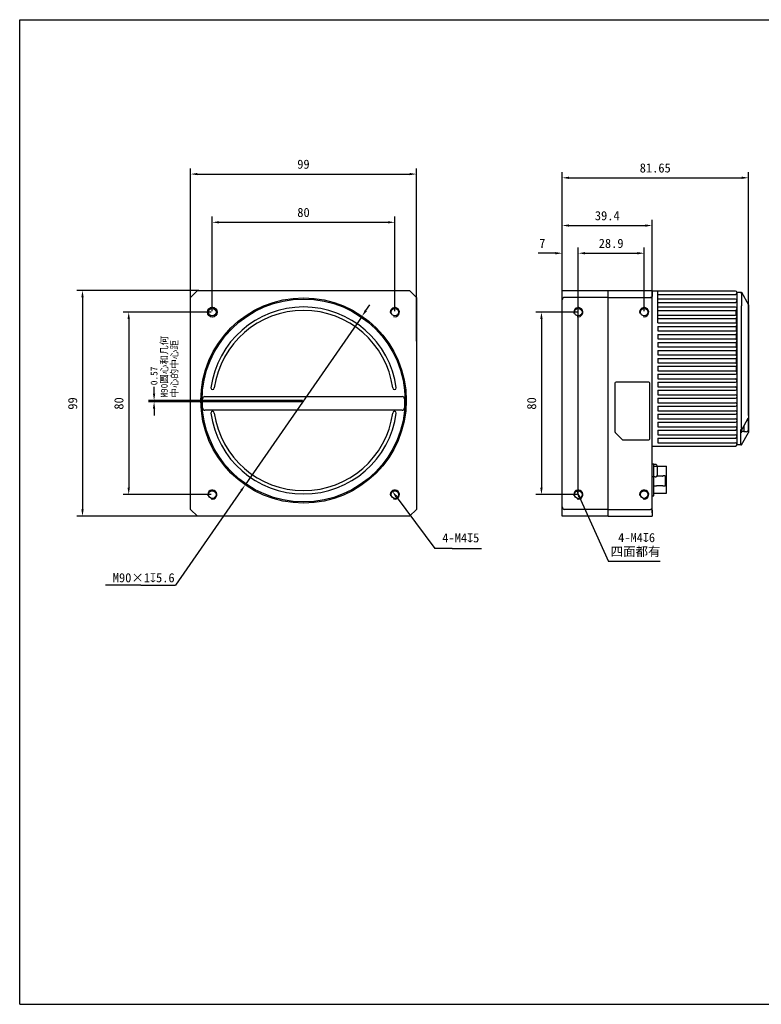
# Model space of a CAD drawing. Header units: millimetres. Extents: x 767 to 1326, y 2 to 434.
# Tile 1 of 2: x 767 to 1092, y 2 to 434. Entities that reach past the tile are written whole.
import ezdxf

# ---------------------------------------------------------------- set-up
doc = ezdxf.new("R2010")
doc.units = ezdxf.units.MM
doc.header["$LTSCALE"] = 32.67
doc.header["$PDMODE"] = 3
doc.header["$PDSIZE"] = 8
doc.layers.get('0').update_dxf_attribs({"linetype": 'CONTINUOUS'})
doc.layers.get('Defpoints').update_dxf_attribs({"linetype": 'CONTINUOUS'})
for name, color, linetype in [('00_COMPONENTS', 7, 'CONTINUOUS'), ('51__DRAFT_DIMS', 7, 'CONTINUOUS'), ('HR10A-10R-12PBCONTINUOUS_LINE', 7, 'CONTINUOUS')]:
    doc.layers.add(name, color=color, linetype=linetype)
doc.styles.get("Standard").update_dxf_attribs({"font": 'simfang.ttf'})
doc.dimstyles.new('DIMSTYLE_6', dxfattribs={"dimtxt": 4, "dimasz": 3, "dimexe": 2.5, "dimexo": 0.5, "dimgap": 1, "dimtad": 1, "dimdsep": 46, "dimtxsty": 'STANDARD', "dimblk": '_FILLED', "dimblk1": '_FILLED', "dimblk2": '_FILLED', "dimcen": 0.09, "dimclrt": 3, "dimazin": 2, "dimtp": 0.5, "dimtm": 0.5, "dimtfac": 1, "dimtofl": 0, "dimtmove": 0, "dimatfit": 3, "dimldrblk": '_FILLED', "dimfxl": 1, "dimtolj": 1, "dimarcsym": 0})
doc.dimstyles.get("Standard").update_dxf_attribs({"dimtxt": 3, "dimasz": 3, "dimexe": 2.5, "dimexo": 0.5, "dimtad": 1, "dimdsep": 46, "dimtxsty": 'STANDARD', "dimblk": '_FILLED', "dimblk1": '_FILLED', "dimblk2": '_FILLED', "dimcen": 0.09, "dimclrt": 3, "dimazin": 2, "dimtol": 1, "dimtp": 0.01, "dimtm": 0.01, "dimtfac": 1, "dimtofl": 0, "dimtmove": 0, "dimatfit": 3, "dimldrblk": '_FILLED', "dimfxl": 1, "dimtolj": 1, "dimarcsym": 0})

# ---------------------------------------------------------------- blocks, each defined once
blk = doc.blocks.new('_FILLED')
at = {"color": 0, "linetype": 'ByBlock'}
blk.add_solid([(0, 0), (-1, 0.17), (-1, -0.17)], dxfattribs=at)
blk = doc.blocks.new('*D22')
at = {"layer": '51__DRAFT_DIMS', "color": 0, "lineweight": -2}
for p, q in [((841.78, 296.2), (841.78, 368.51)), ((940.78, 292.7), (940.78, 368.51)), ((844.78, 366.01), (937.78, 366.01))]:
    blk.add_line(p, q, dxfattribs=at)
at = {"layer": 'Defpoints', "color": 0}
for p in [(940.78, 366.01), (841.78, 295.7), (940.78, 292.2)]:
    blk.add_point(p, dxfattribs=at)
at = {"layer": '51__DRAFT_DIMS', "color": 0, "linetype": 'ByBlock', "lineweight": -2, "xscale": 3, "yscale": 3, "zscale": 3, "rotation": 180}
blk.add_blockref('_FILLED', (841.78, 366.01), dxfattribs=at)
at = {"layer": '51__DRAFT_DIMS', "color": 0, "linetype": 'ByBlock', "lineweight": -2, "xscale": 3, "yscale": 3, "zscale": 3}
blk.add_blockref('_FILLED', (940.78, 366.01), dxfattribs=at)
at = {"layer": '51__DRAFT_DIMS', "insert": (891.22, 372.34), "char_height": 4, "attachment_point": 2, "line_spacing_factor": 0.9}
blk.add_mtext('\\A1;99', dxfattribs=at)
blk = doc.blocks.new('*D23')
at = {"layer": '51__DRAFT_DIMS', "color": 0, "lineweight": -2}
for p, q in [((845.41, 314.95), (791.87, 314.95)), ((794.37, 311.95), (794.37, 218.95)), ((845.41, 215.95), (791.87, 215.95))]:
    blk.add_line(p, q, dxfattribs=at)
at = {"layer": 'Defpoints', "color": 0}
for p in [(845.91, 314.95), (794.37, 215.95), (845.91, 215.95)]:
    blk.add_point(p, dxfattribs=at)
at = {"layer": '51__DRAFT_DIMS', "color": 0, "linetype": 'ByBlock', "lineweight": -2, "xscale": 3, "yscale": 3, "zscale": 3}
for p, rotation in [((794.37, 314.95), 90), ((794.37, 215.95), 270)]:
    blk.add_blockref('_FILLED', p, dxfattribs=dict(at, rotation=rotation))
at = {"layer": '51__DRAFT_DIMS', "insert": (788.04, 265.4), "char_height": 4, "attachment_point": 2, "rotation": 90, "line_spacing_factor": 0.9}
blk.add_mtext('\\A1;99', dxfattribs=at)
blk = doc.blocks.new('*D24')
at = {"layer": '51__DRAFT_DIMS', "color": 0, "lineweight": -2}
for p, q in [((851.28, 305.95), (851.28, 347.36)), ((931.28, 305.95), (931.28, 347.36)), ((854.28, 344.86), (928.28, 344.86))]:
    blk.add_line(p, q, dxfattribs=at)
at = {"layer": 'Defpoints', "color": 0}
for p in [(931.28, 344.86), (851.28, 305.45), (931.28, 305.45)]:
    blk.add_point(p, dxfattribs=at)
at = {"layer": '51__DRAFT_DIMS', "color": 0, "linetype": 'ByBlock', "lineweight": -2, "xscale": 3, "yscale": 3, "zscale": 3, "rotation": 180}
blk.add_blockref('_FILLED', (851.28, 344.86), dxfattribs=at)
at = {"layer": '51__DRAFT_DIMS', "color": 0, "linetype": 'ByBlock', "lineweight": -2, "xscale": 3, "yscale": 3, "zscale": 3}
blk.add_blockref('_FILLED', (931.28, 344.86), dxfattribs=at)
at = {"layer": '51__DRAFT_DIMS', "insert": (891.24, 351.19), "char_height": 4, "attachment_point": 2, "line_spacing_factor": 0.9}
blk.add_mtext('\\A1;80', dxfattribs=at)
blk = doc.blocks.new('*D25')
at = {"layer": '51__DRAFT_DIMS', "color": 0, "lineweight": -2}
for p, q in [((850.78, 305.45), (812.14, 305.45)), ((814.64, 302.45), (814.64, 228.45)), ((850.78, 225.45), (812.14, 225.45))]:
    blk.add_line(p, q, dxfattribs=at)
at = {"layer": 'Defpoints', "color": 0}
for p in [(851.28, 305.45), (814.64, 225.45), (851.28, 225.45)]:
    blk.add_point(p, dxfattribs=at)
at = {"layer": '51__DRAFT_DIMS', "color": 0, "linetype": 'ByBlock', "lineweight": -2, "xscale": 3, "yscale": 3, "zscale": 3}
for p, rotation in [((814.64, 305.45), 90), ((814.64, 225.45), 270)]:
    blk.add_blockref('_FILLED', p, dxfattribs=dict(at, rotation=rotation))
at = {"layer": '51__DRAFT_DIMS', "insert": (808.31, 265.41), "char_height": 4, "attachment_point": 2, "rotation": 90, "line_spacing_factor": 0.9}
blk.add_mtext('\\A1;80', dxfattribs=at)
blk = doc.blocks.new('*D43')
at = {"layer": '51__DRAFT_DIMS', "color": 0, "lineweight": -2}
for p, q in [((918.6, 306.18), (920.31, 308.65)), ((916.9, 303.72), (865.66, 229.72)), ((863.95, 227.26), (835.18, 185.7)), ((819.95, 185.7), (835.18, 185.7))]:
    blk.add_line(p, q, dxfattribs=at)
at = {"layer": 'Defpoints', "color": 0}
for p in [(916.9, 303.72), (865.66, 229.72)]:
    blk.add_point(p, dxfattribs=at)
at = {"layer": '51__DRAFT_DIMS', "color": 0, "linetype": 'ByBlock', "lineweight": -2, "xscale": 3, "yscale": 3, "zscale": 3}
for p, rotation in [((916.9, 303.72), 235.3006924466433), ((865.66, 229.72), 55.30069244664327)]:
    blk.add_blockref('_FILLED', p, dxfattribs=dict(at, rotation=rotation))
at = {"layer": '51__DRAFT_DIMS', "insert": (819.95, 188.03), "char_height": 4, "attachment_point": 3, "line_spacing_factor": 0.9}
blk.add_mtext('\\A1;{}{{\\H0.7x;}{}}', dxfattribs=at)
blk = doc.blocks.new('*D27')
at = {"layer": '51__DRAFT_DIMS', "color": 0, "lineweight": -2}
for p, q in [((1011.19, 305.45), (993.06, 305.45)), ((995.56, 302.45), (995.56, 228.45)), ((1011.19, 225.45), (993.06, 225.45))]:
    blk.add_line(p, q, dxfattribs=at)
at = {"layer": 'Defpoints', "color": 0}
for p in [(1011.69, 305.45), (995.56, 225.45), (1011.69, 225.45)]:
    blk.add_point(p, dxfattribs=at)
at = {"layer": '51__DRAFT_DIMS', "color": 0, "linetype": 'ByBlock', "lineweight": -2, "xscale": 3, "yscale": 3, "zscale": 3}
for p, rotation in [((995.56, 305.45), 90), ((995.56, 225.45), 270)]:
    blk.add_blockref('_FILLED', p, dxfattribs=dict(at, rotation=rotation))
at = {"layer": '51__DRAFT_DIMS', "insert": (989.23, 265.41), "char_height": 4, "attachment_point": 2, "rotation": 90, "line_spacing_factor": 0.9}
blk.add_mtext('\\A1;80', dxfattribs=at)
blk = doc.blocks.new('*D28')
at = {"layer": '51__DRAFT_DIMS', "color": 0, "lineweight": -2}
for p, q in [((1004.69, 311.32), (1004.69, 333.8)), ((1011.69, 225.95), (1011.69, 333.8)), ((1001.69, 331.3), (994.06, 331.3)), ((1014.69, 331.3), (1017.69, 331.3))]:
    blk.add_line(p, q, dxfattribs=at)
at = {"layer": 'Defpoints', "color": 0}
for p in [(1011.69, 331.3), (1004.69, 310.82), (1011.69, 225.45)]:
    blk.add_point(p, dxfattribs=at)
at = {"layer": '51__DRAFT_DIMS', "color": 0, "linetype": 'ByBlock', "lineweight": -2, "xscale": 3, "yscale": 3, "zscale": 3}
blk.add_blockref('_FILLED', (1004.69, 331.3), dxfattribs=at)
at = {"layer": '51__DRAFT_DIMS', "color": 0, "linetype": 'ByBlock', "lineweight": -2, "xscale": 3, "yscale": 3, "zscale": 3, "rotation": 180}
blk.add_blockref('_FILLED', (1011.69, 331.3), dxfattribs=at)
at = {"layer": '51__DRAFT_DIMS', "insert": (997.28, 337.63), "char_height": 4, "attachment_point": 3, "line_spacing_factor": 0.9}
blk.add_mtext('\\A1;7', dxfattribs=at)
blk = doc.blocks.new('*D38')
at = {"layer": '51__DRAFT_DIMS', "color": 0, "lineweight": -2}
for p in [(931.87, 224.65), (956.49, 201.76)]:
    blk.add_line(p, (948.75, 201.76), dxfattribs=at)
at = {"layer": 'Defpoints', "color": 0}
for p in [(930.09, 227.06), (932.47, 223.84)]:
    blk.add_point(p, dxfattribs=at)
at = {"layer": '51__DRAFT_DIMS', "color": 0, "linetype": 'ByBlock', "lineweight": -2, "xscale": 3, "yscale": 3, "zscale": 3, "rotation": 126.406474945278}
blk.add_blockref('_FILLED', (930.09, 227.06), dxfattribs=at)
at = {"layer": '51__DRAFT_DIMS', "insert": (956.49, 204.09), "char_height": 4, "attachment_point": 1, "line_spacing_factor": 0.9}
blk.add_mtext('\\A1;{}{{\\H0.7x;}{}}', dxfattribs=at)
blk = doc.blocks.new('*D30')
at = {"layer": '51__DRAFT_DIMS', "color": 0, "lineweight": -2}
for p, q in [((1011.69, 305.95), (1011.69, 333.8)), ((1040.59, 305.95), (1040.59, 333.8)), ((1014.69, 331.3), (1037.59, 331.3))]:
    blk.add_line(p, q, dxfattribs=at)
at = {"layer": 'Defpoints', "color": 0}
for p in [(1040.59, 331.3), (1011.69, 305.45), (1040.59, 305.45)]:
    blk.add_point(p, dxfattribs=at)
at = {"layer": '51__DRAFT_DIMS', "color": 0, "linetype": 'ByBlock', "lineweight": -2, "xscale": 3, "yscale": 3, "zscale": 3, "rotation": 180}
blk.add_blockref('_FILLED', (1011.69, 331.3), dxfattribs=at)
at = {"layer": '51__DRAFT_DIMS', "color": 0, "linetype": 'ByBlock', "lineweight": -2, "xscale": 3, "yscale": 3, "zscale": 3}
blk.add_blockref('_FILLED', (1040.59, 331.3), dxfattribs=at)
at = {"layer": '51__DRAFT_DIMS', "insert": (1026.1, 337.63), "char_height": 4, "attachment_point": 2, "line_spacing_factor": 0.9}
blk.add_mtext('\\A1;28.9', dxfattribs=at)
blk = doc.blocks.new('*D31')
at = {"layer": '51__DRAFT_DIMS', "color": 0, "lineweight": -2}
for p, q in [((1004.69, 311.32), (1004.69, 345.94)), ((1044.09, 311.32), (1044.09, 345.94)), ((1007.69, 343.44), (1041.09, 343.44))]:
    blk.add_line(p, q, dxfattribs=at)
at = {"layer": 'Defpoints', "color": 0}
for p in [(1044.09, 343.44), (1004.69, 310.82), (1044.09, 310.82)]:
    blk.add_point(p, dxfattribs=at)
at = {"layer": '51__DRAFT_DIMS', "color": 0, "linetype": 'ByBlock', "lineweight": -2, "xscale": 3, "yscale": 3, "zscale": 3, "rotation": 180}
blk.add_blockref('_FILLED', (1004.69, 343.44), dxfattribs=at)
at = {"layer": '51__DRAFT_DIMS', "color": 0, "linetype": 'ByBlock', "lineweight": -2, "xscale": 3, "yscale": 3, "zscale": 3}
blk.add_blockref('_FILLED', (1044.09, 343.44), dxfattribs=at)
at = {"layer": '51__DRAFT_DIMS', "insert": (1024.41, 349.77), "char_height": 4, "attachment_point": 2, "line_spacing_factor": 0.9}
blk.add_mtext('\\A1;39.4', dxfattribs=at)
blk = doc.blocks.new('*D32')
at = {"layer": '51__DRAFT_DIMS', "color": 0, "lineweight": -2}
for p, q in [((1004.69, 311.32), (1004.69, 366.88)), ((1007.69, 364.38), (1083.34, 364.38)), ((1086.34, 260.15), (1086.34, 366.88))]:
    blk.add_line(p, q, dxfattribs=at)
at = {"layer": 'Defpoints', "color": 0}
for p in [(1086.34, 364.38), (1004.69, 310.82), (1086.34, 259.65)]:
    blk.add_point(p, dxfattribs=at)
at = {"layer": '51__DRAFT_DIMS', "color": 0, "linetype": 'ByBlock', "lineweight": -2, "xscale": 3, "yscale": 3, "zscale": 3, "rotation": 180}
blk.add_blockref('_FILLED', (1004.69, 364.38), dxfattribs=at)
at = {"layer": '51__DRAFT_DIMS', "color": 0, "linetype": 'ByBlock', "lineweight": -2, "xscale": 3, "yscale": 3, "zscale": 3}
blk.add_blockref('_FILLED', (1086.34, 364.38), dxfattribs=at)
at = {"layer": '51__DRAFT_DIMS', "insert": (1045.44, 370.71), "char_height": 4, "attachment_point": 2, "line_spacing_factor": 0.9}
blk.add_mtext('\\A1;81.65', dxfattribs=at)
blk = doc.blocks.new('*D36')
at = {"layer": '51__DRAFT_DIMS', "color": 0, "lineweight": -2}
for p in [(1012.1, 224.54), (1047.64, 196.13)]:
    blk.add_line(p, (1024.9, 196.13), dxfattribs=at)
at = {"layer": 'Defpoints', "color": 0}
for p in [(1010.87, 227.28), (1012.51, 223.63)]:
    blk.add_point(p, dxfattribs=at)
at = {"layer": '51__DRAFT_DIMS', "color": 0, "linetype": 'ByBlock', "lineweight": -2, "xscale": 3, "yscale": 3, "zscale": 3, "rotation": 114.2529404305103}
blk.add_blockref('_FILLED', (1010.87, 227.28), dxfattribs=at)
at = {"layer": '51__DRAFT_DIMS', "insert": (1025.9, 202.47), "char_height": 4, "attachment_point": 1, "line_spacing_factor": 0.9}
blk.add_mtext('\\A1;{}{{\\H0.7x;}{}四面都有}', dxfattribs=at)
blk = doc.blocks.new('*D46')
at = {"color": 0, "lineweight": -2}
for p, q in [((825.75, 269.72), (825.75, 272.72)), ((890.78, 266.72), (823.25, 266.72)), ((890.78, 266.15), (823.25, 266.15)), ((825.75, 263.15), (825.75, 260.15))]:
    blk.add_line(p, q, dxfattribs=at)
at = {"layer": 'Defpoints', "color": 0}
for p in [(825.75, 266.72), (891.28, 266.72), (891.28, 266.15)]:
    blk.add_point(p, dxfattribs=at)
at = {"color": 0, "linetype": 'ByBlock', "lineweight": -2, "xscale": 3, "yscale": 3, "zscale": 3}
for p, rotation in [((825.75, 266.72), 270), ((825.75, 266.15), 90)]:
    blk.add_blockref('_FILLED', p, dxfattribs=dict(at, rotation=rotation))
at = {"color": 0, "insert": (825.75, 277.5), "char_height": 3, "attachment_point": 5, "rotation": 90}
blk.add_mtext('\\A1;0.57{}{{\\H0.7x;}{}}', dxfattribs=at)

msp = doc.modelspace()

# ---------------------------------------------------------------- linework, layer by layer
at = {"color": 7}
for p, q in [((766.847, 1.914), (766.847, 433.714)), ((766.847, 433.714), (1325.647, 433.714)), ((766.847, 1.914), (1325.647, 1.914))]:
    msp.add_line(p, q, dxfattribs=at)
msp.add_line((891.28, 266.152), (891.28, 266.722))
at = {"color": 8}
for p, q in [((956.486, 201.755), (969.22, 201.755)), ((819.949, 185.698), (804.41, 185.698))]:
    msp.add_line(p, q, dxfattribs=at)
at = {"layer": '00_COMPONENTS', "lineweight": 30}
for p, q in [((844.78, 314.952), (841.78, 311.952)), ((841.78, 218.952), (841.78, 311.952)), ((844.78, 314.952), (937.78, 314.952)), ((940.78, 311.952), (937.78, 314.952)), ((940.78, 311.952), (940.78, 218.952)), ((1004.693, 215.952), (1004.693, 314.952)), ((1004.693, 314.952), (1024.693, 314.952)), ((1024.693, 311.952), (1005.493, 311.952)), ((1024.693, 314.952), (1024.693, 215.952)), ((1024.793, 314.052), (1024.693, 314.052)), ((1024.793, 313.612), (1024.693, 313.612)), ((1024.793, 311.594), (1024.693, 311.594)), ((1024.793, 215.952), (1024.793, 314.952)), ((1024.793, 314.952), (1044.093, 314.952)), ((1024.793, 311.952), (1043.293, 311.952)), ((1044.093, 314.952), (1044.093, 313.511)), ((1080.593, 314.702), (1044.093, 314.702)), ((1044.093, 217.396), (1044.093, 313.507)), ((1046.593, 300.702), (1046.593, 314.702)), ((1046.593, 313.202), (1080.593, 313.202)), ((1080.593, 311.202), (1046.593, 311.202)), ((1081.343, 314.202), (1083.287, 314.202)), ((1081.343, 247.202), (1081.343, 313.762)), ((1083.287, 314.202), (1086.343, 308.702)), ((1083.304, 313.546), (1083.304, 308.157)), ((1024.793, 310.533), (1024.693, 310.533)), ((1046.593, 309.702), (1080.593, 309.702)), ((1080.593, 307.702), (1046.593, 307.702)), ((1086.343, 308.702), (1086.343, 252.702)), ((1046.593, 306.202), (1080.593, 306.202)), ((1046.593, 304.202), (1080.593, 304.202)), ((1046.593, 302.702), (1080.593, 302.702)), ((1080.843, 304.157), (1080.843, 306.246)), ((1080.843, 302.746), (1080.843, 300.657)), ((1081.343, 302.952), (1081.151, 302.952)), ((1083.287, 254.523), (1083.287, 306.384)), ((1046.593, 300.702), (1080.593, 300.702)), ((1046.593, 299.202), (1046.593, 297.202)), ((1046.593, 299.202), (1080.593, 299.202)), ((1080.843, 301.952), (1081.343, 301.952)), ((1080.843, 299.246), (1080.843, 297.157)), ((1046.593, 297.202), (1080.593, 297.202)), ((1046.593, 295.702), (1046.593, 293.702)), ((1046.593, 295.702), (1080.593, 295.702)), ((1046.593, 293.702), (1080.593, 293.702)), ((1080.843, 295.746), (1080.843, 293.657)), ((1046.593, 292.202), (1080.593, 292.202)), ((1046.593, 292.202), (1046.593, 290.202)), ((1046.593, 290.202), (1080.593, 290.202)), ((1080.843, 292.246), (1080.843, 290.157)), ((1046.593, 288.702), (1080.593, 288.702)), ((1046.593, 288.702), (1046.593, 286.702)), ((1046.593, 286.702), (1080.593, 286.702)), ((1046.593, 285.202), (1080.593, 285.202)), ((1046.593, 285.202), (1046.593, 283.202)), ((1080.843, 288.746), (1080.843, 286.657)), ((1080.843, 285.246), (1080.843, 283.157)), ((1046.593, 283.202), (1080.593, 283.202)), ((1046.593, 281.702), (1080.593, 281.702)), ((1046.593, 281.702), (1046.593, 279.702)), ((1080.843, 281.746), (1080.843, 279.657)), ((1046.593, 279.702), (1080.593, 279.702)), ((1046.593, 278.202), (1080.593, 278.202)), ((1046.593, 278.202), (1046.593, 276.202)), ((850.65, 272.222), (850.657, 272.222)), ((852.157, 272.222), (852.164, 272.222)), ((1027.793, 274.252), (1027.793, 252.972)), ((1042.593, 274.752), (1028.293, 274.752)), ((1043.093, 249.952), (1043.093, 274.252)), ((1046.593, 276.202), (1080.593, 276.202)), ((1046.593, 274.702), (1080.593, 274.702)), ((1046.593, 274.702), (1046.593, 272.702)), ((1046.593, 272.702), (1080.593, 272.702)), ((848.03, 268.452), (934.53, 268.452)), ((930.395, 271.652), (930.402, 271.652)), ((931.902, 271.652), (931.909, 271.652)), ((1046.593, 271.202), (1080.593, 271.202)), ((1046.593, 271.202), (1046.593, 269.202)), ((1046.593, 269.202), (1080.593, 269.202)), ((846.862, 263.452), (847.03, 263.452)), ((847.03, 263.452), (847.03, 267.452)), ((935.53, 267.452), (935.53, 263.452)), ((1046.593, 267.702), (1080.593, 267.702)), ((1046.593, 267.702), (1046.593, 265.702)), ((1046.593, 265.702), (1080.593, 265.702)), ((1046.593, 264.202), (1080.593, 264.202)), ((1046.593, 264.202), (1046.593, 262.202)), ((934.53, 262.452), (848.03, 262.452)), ((850.657, 260.652), (850.65, 260.652)), ((852.164, 260.652), (852.157, 260.652)), ((930.402, 260.652), (930.395, 260.652)), ((931.909, 260.652), (931.902, 260.652)), ((1046.593, 262.202), (1080.593, 262.202)), ((1046.593, 260.702), (1080.593, 260.702)), ((1046.593, 260.702), (1046.593, 258.702)), ((1064.309, 260.674), (1064.309, 260.702)), ((1046.593, 258.702), (1080.593, 258.702)), ((1046.593, 257.202), (1080.593, 257.202)), ((1046.593, 257.202), (1046.593, 255.202)), ((1046.593, 255.202), (1080.593, 255.202)), ((1086.045, 258.806), (1083.412, 254.067)), ((1084.243, 255.402), (1084.169, 255.429)), ((1084.243, 255.563), (1084.243, 253.027)), ((1086.318, 257.451), (1086.32, 257.451)), ((1086.323, 256.002), (1086.318, 256.002)), ((1086.318, 255.402), (1086.323, 255.402)), ((1086.323, 256.002), (1086.323, 257.35)), ((1086.323, 254.054), (1086.323, 255.402)), ((1027.939, 252.618), (1030.959, 249.598)), ((1046.593, 253.702), (1080.593, 253.702)), ((1046.593, 253.702), (1046.593, 251.702)), ((1046.593, 251.702), (1080.593, 251.702)), ((1083.373, 254.038), (1082.943, 254.038)), ((1082.943, 247.259), (1082.943, 254.038)), ((1082.943, 252.777), (1083.443, 252.777)), ((1083.287, 247.202), (1086.343, 252.702)), ((1083.443, 252.777), (1083.443, 254.123)), ((1084.243, 253.127), (1083.443, 253.127)), ((1085.323, 253.027), (1084.243, 253.027)), ((1086.301, 253.824), (1086.343, 253.824)), ((1086.32, 253.952), (1086.318, 253.952)), ((1031.313, 249.452), (1042.593, 249.452)), ((1044.093, 246.702), (1080.593, 246.702)), ((1046.593, 250.202), (1080.593, 250.202)), ((1046.593, 250.202), (1046.593, 248.202)), ((1046.593, 248.202), (1080.593, 248.202)), ((1083.287, 247.202), (1081.343, 247.202)), ((1082.943, 247.259), (1083.319, 247.259)), ((1045.423, 238.677), (1044.893, 238.677)), ((1046.394, 237.902), (1049.075, 237.902)), ((1046.423, 234.227), (1046.423, 237.677)), ((1045.423, 233.227), (1044.093, 233.227)), ((1048.505, 233.502), (1046.245, 233.502)), ((1049.825, 233.727), (1048.875, 233.727)), ((1049.825, 233.727), (1049.825, 229.177)), ((1045.875, 229.177), (1044.984, 229.177)), ((1046.245, 229.402), (1048.505, 229.402)), ((1049.825, 229.177), (1048.875, 229.177)), ((1024.793, 220.37), (1024.693, 220.37)), ((841.78, 218.952), (844.78, 215.952)), ((937.78, 215.952), (844.78, 215.952)), ((937.78, 215.952), (940.78, 218.952)), ((1024.693, 215.952), (1004.693, 215.952)), ((1024.693, 218.952), (1005.493, 218.952)), ((1024.793, 219.309), (1024.693, 219.309)), ((1024.793, 217.291), (1024.693, 217.291)), ((1024.793, 216.852), (1024.693, 216.852)), ((1024.793, 218.952), (1043.293, 218.952)), ((1024.793, 215.952), (1044.093, 215.952)), ((1044.093, 217.392), (1044.093, 215.952))]:
    msp.add_line(p, q, dxfattribs=at)
for centre, radius in [((891.28, 266.722), 45), ((891.28, 266.722), 44.5), ((851.28, 305.452), 2.15), ((851.28, 305.452), 1.65), ((931.28, 305.452), 1.65), ((1011.693, 305.452), 1.65), ((1040.593, 305.452), 1.65), ((851.28, 225.452), 1.65), ((931.28, 225.452), 1.65), ((1011.693, 225.452), 1.65), ((1040.593, 225.452), 1.65)]:
    msp.add_circle(centre, radius, dxfattribs=at)
for centre, radius, start, end in [((1080.593, 313.952), 0.75, 270, 90), ((1080.593, 310.452), 0.75, 270, 90), ((851.28, 305.452), 2, 255, 195), ((891.28, 266.722), 41, 7.70926, 172.29074), ((931.28, 305.452), 2, 255, 195), ((1011.693, 305.452), 2, 255, 195), ((1040.593, 305.452), 2, 255, 195), ((1080.593, 306.952), 0.75, 270, 90), ((891.28, 266.722), 39.5, 8.0039, 171.9961), ((1080.593, 303.452), 0.75, 270, 90), ((1080.593, 299.952), 0.75, 270, 90), ((1080.593, 296.452), 0.75, 270, 90), ((1080.593, 292.952), 0.75, 270, 90), ((1080.593, 289.452), 0.75, 270, 90), ((1080.593, 285.952), 0.75, 270, 90), ((1080.593, 282.452), 0.75, 270, 90), ((1080.593, 278.952), 0.75, 270, 90), ((851.407, 272.222), 0.75, 180, 0), ((931.152, 272.222), 0.75, 180, 0), ((1028.293, 274.252), 0.5, 90, 180), ((1042.593, 274.252), 0.5, 0, 90), ((1080.593, 275.452), 0.75, 270, 90), ((1080.593, 271.952), 0.75, 270, 90), ((848.03, 267.452), 1, 90, 180), ((934.53, 267.452), 1, 0, 90), ((1080.593, 268.452), 0.75, 270, 90), ((848.03, 263.452), 1, 180, 270), ((934.53, 263.452), 1, 270, 0), ((1080.593, 264.952), 0.75, 270, 90), ((891.28, 266.722), 41, 187.70926, 352.29074), ((851.407, 261.222), 0.75, 0, 180), ((891.28, 266.722), 39.5, 188.0039, 351.9961), ((931.152, 261.222), 0.75, 0, 180), ((1080.593, 261.452), 0.75, 270, 90), ((1080.593, 257.952), 0.75, 270, 90), ((1080.593, 254.452), 0.75, 270, 90), ((1085.323, 257.377), 1, 4.27306, 64.56764), ((1085.292, 257.35), 1.031, 359.99904, 5.6336), ((1068.291, 255.684), 18.029, 359.10332, 0.05674), ((1064.217, 255.705), 22.103, 359.99232, 0.36347), ((1028.293, 252.972), 0.5, 180, 225), ((1080.593, 250.952), 0.75, 270, 90), ((1085.323, 254.027), 1, 270, 355.72694), ((1085.292, 254.054), 1.031, 354.3664, 0.00096), ((1031.313, 249.952), 0.5, 225, 270), ((1042.593, 249.952), 0.5, 270, 0), ((1080.593, 247.452), 0.75, 270, 90), ((1045.423, 237.677), 1, 0, 90), ((1045.423, 234.227), 1, 270, 0), ((1048.513, 237.614), 4.696, 239.88329, 241.12417), ((851.28, 225.452), 2, 255, 195), ((931.28, 225.452), 2, 255, 195), ((1011.693, 225.452), 2, 255, 195), ((1040.593, 225.452), 2, 255, 195)]:
    msp.add_arc(centre, radius, start, end, dxfattribs=at)
for centre, major_axis, ratio, start_param, end_param in [((1005.493, 310.82), (0, 1.131), 0.7071068, 0, 1.5707963), ((1043.293, 310.82), (0, -1.131), 0.7071068, 1.5707963, 3.1415927), ((1077.932, 313.546), (5.372, 0), 0.6581452, 0, 0.0611936), ((1077.568, 308.813), (3.689, -6.641), 0.6581452, 0.869724, 0.9434513), ((1077.932, 308.157), (5.372, 0), 0.6581452, -0.0611936, 0), ((1087.223, 256.685), (0, 3), 0.5555556, 0.5565554, 0.7853982), ((1084.121, 254.523), (0, 1.5), 0.5555556, 1.5707963, 1.8493015), ((1083.373, 254.138), (0, 0.1), 0.5555556, -4.4338838, -2.3561945), ((1005.493, 220.083), (0, 1.131), 0.7071068, 1.5707963, 3.1415927), ((1043.293, 220.083), (0, -1.131), 0.7071068, 0, 1.5707963)]:
    msp.add_ellipse(centre, major_axis=major_axis, ratio=ratio, start_param=start_param, end_param=end_param, dxfattribs=at)
for points, knots in [([(1044.093, 313.511), (1044.093, 313.475), (1044.091, 313.396), (1044.086, 313.272), (1044.082, 313.133), (1044.08, 312.922), (1044.086, 312.629), (1044.093, 312.388), (1044.093, 312.26)], [0, 0, 0, 0, 0.0879767, 0.1879481, 0.2992548, 0.4212111, 0.6941096, 1, 1, 1, 1]), ([(1083.294, 313.762), (1083.288, 313.824), (1083.28, 313.912), (1083.27, 314.02), (1083.266, 314.075), (1083.263, 314.113), (1083.262, 314.136), (1083.261, 314.155), (1083.262, 314.172), (1083.262, 314.184), (1083.264, 314.193), (1083.266, 314.197), (1083.268, 314.2), (1083.27, 314.202), (1083.272, 314.202)], [0, 0, 0, 0, 0.42126, 0.5922482, 0.7344168, 0.7942288, 0.8463182, 0.8905701, 0.9269146, 0.9553697, 0.9761465, 0.9838789, 0.990111, 1, 1, 1, 1]), ([(1083.272, 306.88), (1083.266, 306.978), (1083.26, 307.169), (1083.263, 307.447), (1083.275, 307.703), (1083.287, 307.865), (1083.294, 307.941)], [0, 0, 0, 0, 0.2758123, 0.5410328, 0.7855087, 1, 1, 1, 1]), ([(1086.318, 256.002), (1086.318, 255.989), (1086.319, 255.956), (1086.319, 255.904), (1086.32, 255.864), (1086.32, 255.845)], [0, 0, 0, 0, 0.2500066, 0.6249998, 1, 1, 1, 1]), ([(1048.505, 233.502), (1048.532, 233.517), (1048.584, 233.546), (1048.656, 233.588), (1048.719, 233.627), (1048.766, 233.656), (1048.798, 233.676), (1048.818, 233.689), (1048.835, 233.7), (1048.849, 233.709), (1048.858, 233.716), (1048.865, 233.72), (1048.868, 233.722), (1048.871, 233.724), (1048.873, 233.725), (1048.874, 233.726), (1048.875, 233.726), (1048.875, 233.727)], [0, 0, 0, 0, 0.2155486, 0.4105491, 0.5822251, 0.7277735, 0.7898712, 0.8444377, 0.8912088, 0.9299211, 0.9603214, 0.9723469, 0.9822317, 0.9899576, 0.9955063, 0.9988598, 1, 1, 1, 1]), ([(1046.245, 229.402), (1046.193, 229.373), (1046.102, 229.321), (1045.988, 229.25), (1045.916, 229.204), (1045.883, 229.182), (1045.875, 229.177)], [0, 0, 0, 0, 0.4105491, 0.7277655, 0.9298991, 1, 1, 1, 1]), ([(1048.875, 229.177), (1048.875, 229.176), (1048.874, 229.177), (1048.873, 229.178), (1048.871, 229.179), (1048.868, 229.181), (1048.865, 229.183), (1048.858, 229.187), (1048.849, 229.194), (1048.835, 229.203), (1048.818, 229.214), (1048.798, 229.227), (1048.775, 229.241), (1048.75, 229.257), (1048.711, 229.281), (1048.656, 229.315), (1048.584, 229.357), (1048.532, 229.387), (1048.505, 229.402)], [0, 0, 0, 0, 0.0010879, 0.0043917, 0.0098953, 0.017582, 0.0274353, 0.0394387, 0.0698295, 0.1085812, 0.1554204, 0.210059, 0.2722092, 0.3415633, 0.4177809, 0.5894397, 0.7844417, 1, 1, 1, 1]), ([(1044.093, 218.643), (1044.093, 218.515), (1044.086, 218.274), (1044.08, 217.982), (1044.082, 217.771), (1044.086, 217.632), (1044.091, 217.507), (1044.093, 217.428), (1044.093, 217.392)], [0, 0, 0, 0, 0.3058904, 0.5787889, 0.7007452, 0.8120519, 0.9120233, 1, 1, 1, 1])]:
    msp.add_open_spline(points, degree=3, knots=knots, dxfattribs=at)
at = {"layer": '51__DRAFT_DIMS', "lineweight": 30}
msp.add_arc((931.28, 225.452), 2, 292.37023, 0, dxfattribs=at)
at = {"layer": 'HR10A-10R-12PBCONTINUOUS_LINE', "lineweight": 30}
for p, q in [((1044.093, 238.956), (1044.893, 238.956)), ((1044.094, 224.954), (1044.094, 238.954)), ((1044.893, 224.956), (1044.893, 238.956)), ((1044.893, 237.906), (1050.393, 237.906)), ((1050.393, 226.007), (1050.393, 237.905)), ((1044.093, 224.956), (1044.893, 224.956)), ((1044.893, 226.006), (1050.393, 226.006))]:
    msp.add_line(p, q, dxfattribs=at)

# ---------------------------------------------------------------- texts
for s, p in [('M90圆心和几何', (831.708, 267.963)), ('中心的中心距', (836.172, 268.012))]:
    msp.add_text(s, height=3, rotation=90).set_placement(p)
at = {"layer": '51__DRAFT_DIMS', "char_height": 4, "attachment_point": 3}
for s, insert in [('\\A1;4-M4{\\Fgdt|c134;x}5', (968.318, 208.495)), ('\\A1;4-M4{\\Fgdt|c134;x}6', (1045.391, 208.6)), ('\\A1;M90×1{\\Fgdt|c134;x}5.6', (834.758, 190.991))]:
    msp.add_mtext(s, dxfattribs=dict(at, insert=insert))

# ---------------------------------------------------------------- dimensions: what is measured, and where the dimension line sits
dim = msp.add_linear_dim(base=(825.747, 266.722), p1=(891.28, 266.152), p2=(891.28, 266.722), angle=90, text='0.57{}{{\\H0.7x;}{}}', dimstyle='STANDARD', override={"dimtad": 0, "dimclrt": 0})
dim.commit()
dim.dimension.update_dxf_attribs({"geometry": '*D46', "text_midpoint": (825.747, 277.504)})
at = {"layer": '51__DRAFT_DIMS', "color": 8}
for base, p1, p2, picture, middle in [((940.78, 366.009), (841.78, 295.702), (940.78, 292.202), '*D22', (891.224, 366.009)), ((1086.343, 364.377), (1004.693, 310.82), (1086.343, 259.649), '*D32', (1045.436, 364.377)), ((931.28, 344.857), (851.28, 305.452), (931.28, 305.452), '*D24', (891.236, 344.857)), ((1044.093, 343.436), (1004.693, 310.82), (1044.093, 310.82), '*D31', (1024.408, 343.436)), ((1011.693, 331.296), (1004.693, 310.82), (1011.693, 225.452), '*D28', (996.169, 331.296)), ((1040.593, 331.296), (1011.693, 305.452), (1040.593, 305.452), '*D30', (1026.099, 331.296))]:
    dim = msp.add_linear_dim(base=base, p1=p1, p2=p2, dimstyle='DIMSTYLE_6', override={"dimtxsty": 'STANDARD', "dimclrt": 256, "dimldrblk": '_FILLED'}, dxfattribs=at)
    dim.commit()
    dim.dimension.update_dxf_attribs({"geometry": picture, "text_midpoint": middle, "dimtype": 160})
for base, p1, p2, picture, middle in [((794.37, 215.952), (845.911, 314.952), (845.911, 215.952), '*D23', (794.37, 265.396)), ((814.642, 225.452), (851.28, 305.452), (851.28, 225.452), '*D25', (814.642, 265.408)), ((995.559, 225.452), (1011.693, 305.452), (1011.693, 225.452), '*D27', (995.559, 265.408))]:
    dim = msp.add_linear_dim(base=base, p1=p1, p2=p2, angle=270, dimstyle='DIMSTYLE_6', override={"dimtxsty": 'STANDARD', "dimclrt": 256, "dimldrblk": '_FILLED'}, dxfattribs=at)
    dim.commit()
    dim.dimension.update_dxf_attribs({"geometry": picture, "text_midpoint": middle, "dimtype": 160})
for p1, p2, text, override, picture, middle in [((916.897, 303.718), (865.663, 229.725), '{}{{\\H0.7x;}{}}', {"dimtxt": 4, "dimgap": 1, "dimtoh": 1, "dimlfac": 1, "dimtxsty": 'STANDARD', "dimclrt": 256, "dimtix": 0, "dimtofl": 1, "dimtmove": 0, "dimatfit": 3}, '*D43', (819.949, 185.698)), ((932.467, 223.842), (930.093, 227.061), '{}{{\\H0.7x;}{}}', {"dimtxt": 4, "dimgap": 1, "dimtoh": 1, "dimlfac": 1, "dimtxsty": 'STANDARD', "dimclrt": 256, "dimtix": 0, "dimtofl": 0, "dimtmove": 0, "dimatfit": 3}, '*D38', (956.486, 201.755)), ((1012.514, 223.628), (1010.871, 227.275), '{}{{\\H0.7x;}{}四面都有}', {"dimtxt": 4, "dimgap": 1, "dimtoh": 256, "dimlfac": 1, "dimtxsty": 'STANDARD', "dimclrt": 256, "dimtix": 0, "dimtofl": 0, "dimtmove": 0, "dimatfit": 3}, '*D36', (1036.771, 196.132))]:
    dim = msp.add_diameter_dim_2p(p1=p1, p2=p2, text=text, dimstyle='DIMSTYLE_6', override=override, dxfattribs=at)
    dim.commit()
    dim.dimension.update_dxf_attribs({"geometry": picture, "text_midpoint": middle, "dimtype": 163})

doc.saveas('drawing.dxf')
